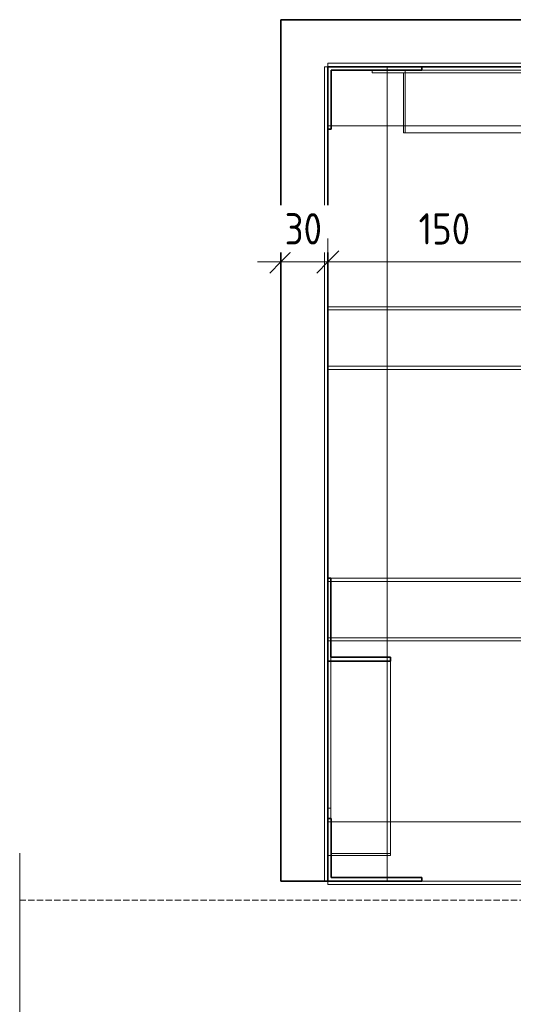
# Model space of a CAD drawing. Header units: millimetres. Extents: x -9410999 to -9405704, y -4413249 to 9079.
# Tile 4 of 21: x -9407616 to -9407301, y -4412740 to -4412112. Entities that reach past the tile are written whole.
import ezdxf

# ---------------------------------------------------------------- set-up
doc = ezdxf.new("R2010")
doc.units = ezdxf.units.MM
doc.linetypes.add('01 Штриховая _4 мм_', pattern=[5.5, 4, -1.5])
doc.layers.add('Линии', color=7, linetype='Continuous', lineweight=18, true_color=0x00a600)
for name, color, linetype, lineweight in [('Обобщенные модели', 7, 'Continuous', 18), ('Размеры', 7, 'Continuous', 9), ('Размеры-10', 7, 'Continuous', 9), ('Типовые аннотации', 7, 'Continuous', 18), ('Элементы узлов', 7, 'Continuous', 18)]:
    doc.layers.add(name, color=color, linetype=linetype, lineweight=lineweight)
doc.styles.add('GOST Common', font='GOST_Common.ttf', dxfattribs={"width": 0.9, "height": 20})
doc.dimstyles.new('ADSK_Основной_2_0', dxfattribs={"dimscale": 304.8, "dimtxt": 20.1143, "dimasz": 0.046391, "dimexe": 0.049213, "dimexo": 0.098425, "dimgap": 0.016404, "dimtad": 1, "dimdec": 0, "dimzin": 0, "dimdsep": 46, "dimtxsty": 'GOST Common', "dimblk1": 'OBLIQUE', "dimblk2": 'OBLIQUE', "dimsah": 1, "dimcen": 0.09, "dimdle": 0.049213, "dimazin": 0, "dimtfac": 1, "dimtdec": 4, "dimtix": 1, "dimtmove": 0, "dimatfit": 3, "dimfxl": 1, "dimtvp": 1, "dimtfill": 1, "dimtolj": 1, "dimtzin": 0, "dimarcsym": 2})

# ---------------------------------------------------------------- blocks, each defined once
blk = doc.blocks.new('Корзинка под кондиционер - Корзинка под кондиционер-21323725-Корзина_ план')
at = {"layer": 'Обобщенные модели', "lineweight": 35}
for p, q in [((8349505.3, -4412111.55), (8349505.29, -4412661.55)), ((8350505.3, -4412111.56), (8349505.3, -4412111.55)), ((8349535.29, -4412661.55), (8349535.3, -4412141.55)), ((8349535.3, -4412141.55), (8350475.3, -4412141.56)), ((8349505.29, -4412661.55), (8349535.29, -4412661.55))]:
    blk.add_line(p, q, dxfattribs=at)
at = {"layer": 'Обобщенные модели', "color": 254, "true_color": 0xcccccc}
for p, q in [((8349505.29, -4412661.55), (8349505.3, -4412111.55)), ((8349505.3, -4412111.55), (8350505.3, -4412111.56)), ((8349533.09, -4412661.55), (8349505.29, -4412661.55))]:
    blk.add_line(p, q, dxfattribs=at)
at = {"layer": 'Обобщенные модели', "color": 7, "true_color": 0xfefefe}
for p, q in [((8349535.3, -4412141.55), (8349535.3, -4412181.55)), ((8349573.1, -4412141.55), (8349535.3, -4412141.55)), ((8349595.3, -4412141.55), (8349573.1, -4412141.55)), ((8349535.3, -4412294.88), (8349535.3, -4412296.88)), ((8349535.3, -4412296.88), (8349535.3, -4412332.88)), ((8349535.3, -4412332.88), (8349535.3, -4412334.88)), ((8349535.3, -4412470.21), (8349535.29, -4412506.21)), ((8349535.3, -4412468.21), (8349535.3, -4412470.21)), ((8349535.29, -4412506.21), (8349535.29, -4412508.21)), ((8349535.29, -4412508.21), (8349535.29, -4412621.55)), ((8349535.29, -4412621.55), (8349535.29, -4412623.75)), ((8349535.29, -4412623.75), (8349535.29, -4412645.33)), ((8349535.29, -4412645.33), (8349535.29, -4412661.55))]:
    blk.add_line(p, q, dxfattribs=at)
at = {"layer": 'Обобщенные модели', "color": 7, "true_color": 0xfcfcfc}
for p, q in [((8349660.3, -4412141.55), (8349595.3, -4412141.55)), ((8349535.3, -4412181.55), (8349535.3, -4412294.88)), ((8349535.3, -4412334.88), (8349535.3, -4412468.15))]:
    blk.add_line(p, q, dxfattribs=at)
at = {"layer": 'Обобщенные модели', "color": 7, "true_color": 0xf4f4f4}
blk.add_line((8349535.29, -4412661.55), (8349533.09, -4412661.55), dxfattribs=at)
blk = doc.blocks.new('HILTI_s_Профиль_MFT-ST - Профиль MFT-ST 40x20х2_0-20934203-Корзина_ план')
at = {"layer": 'Обобщенные модели', "color": 7, "true_color": 0xf4f4f4}
blk.add_line((8349535.3, -4412334.88), (8349535.3, -4412294.88), dxfattribs=at)
at = {"layer": 'Обобщенные модели', "color": 7, "true_color": 0xfcfcfc}
for p, q in [((8349535.3, -4412294.88), (8349535.3, -4412296.88)), ((8349535.3, -4412296.88), (8349535.3, -4412332.88)), ((8349535.3, -4412332.88), (8349535.3, -4412296.88)), ((8349535.3, -4412332.88), (8349535.3, -4412334.88))]:
    blk.add_line(p, q, dxfattribs=at)
at = {"layer": 'Обобщенные модели', "color": 254, "true_color": 0xcccccc}
for p, q in [((8349535.3, -4412294.88), (8350471.3, -4412294.89)), ((8350471.3, -4412296.89), (8349535.3, -4412296.88)), ((8349535.3, -4412296.88), (8350471.3, -4412296.89)), ((8349535.3, -4412332.88), (8350471.3, -4412332.89)), ((8349535.3, -4412332.88), (8350471.3, -4412332.89)), ((8349535.3, -4412334.88), (8350471.3, -4412334.89))]:
    blk.add_line(p, q, dxfattribs=at)
at = {"layer": 'Обобщенные модели'}
for p, q in [((8349535.3, -4412294.88), (8350471.3, -4412294.89)), ((8350471.3, -4412334.89), (8349535.3, -4412334.88))]:
    blk.add_line(p, q, dxfattribs=at)
at = {"layer": 'Обобщенные модели', "color": 7, "true_color": 0xfefefe}
blk.add_line((8349535.3, -4412296.88), (8349535.3, -4412332.88), dxfattribs=at)
blk = doc.blocks.new('HILTI_s_Профиль_MFT-ST - Профиль MFT-ST 40x20х2_0-V33-Корзина_ план')
at = {"layer": 'Обобщенные модели', "color": 7, "true_color": 0xfcfcfc}
blk.add_line((8349535.29, -4412508.21), (8349535.3, -4412468.21), dxfattribs=at)
at = {"layer": 'Обобщенные модели', "color": 7, "true_color": 0xfefefe}
for p, q in [((8349535.3, -4412470.21), (8349535.29, -4412506.21)), ((8349535.3, -4412470.21), (8349535.29, -4412506.21)), ((8349535.29, -4412506.21), (8349535.3, -4412470.21)), ((8349535.3, -4412468.21), (8349535.3, -4412470.21)), ((8349535.29, -4412506.21), (8349535.29, -4412508.21))]:
    blk.add_line(p, q, dxfattribs=at)
at = {"layer": 'Обобщенные модели', "color": 7, "true_color": 0xf4f4f4}
for p, q in [((8349535.3, -4412468.21), (8349537.1, -4412468.21)), ((8349537.1, -4412470.21), (8349535.37, -4412470.21)), ((8349535.37, -4412470.21), (8349537.1, -4412470.21)), ((8349535.29, -4412506.21), (8349537.09, -4412506.21)), ((8349535.29, -4412506.21), (8349537.09, -4412506.21)), ((8349535.29, -4412508.21), (8349537.09, -4412508.21))]:
    blk.add_line(p, q, dxfattribs=at)
at = {"layer": 'Обобщенные модели', "color": 254, "true_color": 0xcccccc}
for p, q in [((8349535.3, -4412468.21), (8349537.1, -4412468.21)), ((8349537.1, -4412468.21), (8350475.3, -4412468.23)), ((8350475.3, -4412470.23), (8349537.1, -4412470.21)), ((8349537.1, -4412470.21), (8350475.3, -4412470.23)), ((8349537.09, -4412508.21), (8349535.29, -4412508.21)), ((8349537.09, -4412506.21), (8350475.29, -4412506.23)), ((8349537.09, -4412506.21), (8350475.29, -4412506.23)), ((8349537.09, -4412508.21), (8350475.29, -4412508.23))]:
    blk.add_line(p, q, dxfattribs=at)
at = {"layer": 'Обобщенные модели'}
for p, q in [((8349537.1, -4412468.21), (8350475.3, -4412468.23)), ((8350475.29, -4412508.23), (8349537.09, -4412508.21))]:
    blk.add_line(p, q, dxfattribs=at)
blk = doc.blocks.new('HILTI_s_Профиль_MFT-L - Профиль MFT-L 60x40x2_2 6m-20934204-Корзина_ план')
at = {"layer": 'Обобщенные модели', "color": 7, "true_color": 0xf4f4f4}
for p, q in [((8349535.3, -4412139.35), (8349535.3, -4412141.55)), ((8349535.3, -4412139.35), (8350475.3, -4412139.36)), ((8349595.3, -4412141.55), (8349535.3, -4412141.55)), ((8350415.3, -4412141.56), (8349595.3, -4412141.55)), ((8349573.1, -4412179.35), (8349537.5, -4412179.35)), ((8349838.85, -4412179.35), (8349583.61, -4412179.35))]:
    blk.add_line(p, q, dxfattribs=at)
at = {"layer": 'Обобщенные модели', "color": 254, "true_color": 0xcccccc}
for p, q in [((8349535.3, -4412141.55), (8349535.3, -4412139.35)), ((8350475.3, -4412139.36), (8349535.3, -4412139.35)), ((8350415.3, -4412141.56), (8349595.3, -4412141.55)), ((8349537.5, -4412179.35), (8349535.3, -4412179.35)), ((8349583.61, -4412179.35), (8349573.1, -4412179.35)), ((8349838.85, -4412179.35), (8349583.61, -4412179.35))]:
    blk.add_line(p, q, dxfattribs=at)
at = {"layer": 'Обобщенные модели', "color": 7, "true_color": 0xfefefe}
blk.add_line((8349535.3, -4412141.55), (8349535.3, -4412179.35), dxfattribs=at)
at = {"layer": 'Обобщенные модели', "color": 7, "true_color": 0xfcfcfc}
for p, q in [((8349535.3, -4412179.35), (8349535.3, -4412141.55)), ((8349595.3, -4412141.55), (8349535.3, -4412141.55)), ((8349537.5, -4412179.35), (8349535.3, -4412179.35))]:
    blk.add_line(p, q, dxfattribs=at)
at = {"layer": 'Обобщенные модели'}
blk.add_line((8349583.61, -4412179.35), (8349537.5, -4412179.35), dxfattribs=at)
blk = doc.blocks.new('HILTI_s_Профиль_MFT-L - Профиль MFT-L 60x40x2_2 6m-20934205-Корзина_ план')
at = {"layer": 'Обобщенные модели', "color": 7, "true_color": 0xfefefe}
for p, q in [((8349535.29, -4412645.33), (8349535.29, -4412623.75)), ((8349535.29, -4412623.75), (8349535.29, -4412661.55)), ((8349535.29, -4412623.75), (8349537.49, -4412623.75))]:
    blk.add_line(p, q, dxfattribs=at)
at = {"layer": 'Обобщенные модели', "color": 7, "true_color": 0xf4f4f4}
for p, q in [((8349535.29, -4412623.75), (8349537.49, -4412623.75)), ((8349573.09, -4412623.75), (8349575.29, -4412623.75)), ((8349535.29, -4412661.55), (8349595.29, -4412661.55))]:
    blk.add_line(p, q, dxfattribs=at)
at = {"layer": 'Обобщенные модели', "color": 7, "true_color": 0xfcfcfc}
for p, q in [((8349537.49, -4412623.75), (8349573.09, -4412623.75)), ((8349535.29, -4412661.55), (8349535.29, -4412645.33))]:
    blk.add_line(p, q, dxfattribs=at)
at = {"layer": 'Обобщенные модели', "color": 254, "true_color": 0xcccccc}
for p, q in [((8349537.49, -4412623.75), (8349575.29, -4412623.75)), ((8349575.29, -4412623.75), (8350171.74, -4412623.75)), ((8349535.29, -4412661.55), (8349535.29, -4412663.75)), ((8349535.29, -4412661.55), (8349595.29, -4412661.55)), ((8350437.49, -4412663.76), (8349535.29, -4412663.75)), ((8349595.29, -4412661.55), (8350171.74, -4412661.55))]:
    blk.add_line(p, q, dxfattribs=at)
at = {"layer": 'Обобщенные модели'}
for p, q in [((8349575.29, -4412623.75), (8350171.74, -4412623.75)), ((8349535.29, -4412663.75), (8349535.29, -4412661.55)), ((8349535.29, -4412663.75), (8350475.29, -4412663.76)), ((8349595.29, -4412661.55), (8350171.74, -4412661.55))]:
    blk.add_line(p, q, dxfattribs=at)
blk = doc.blocks.new('HILTI_s_Профиль_MFT-L - Профиль MFT-L 60x40x2_2 6m-20934208-Корзина_ план')
at = {"layer": 'Обобщенные модели', "lineweight": 35}
for p, q in [((8349535.3, -4412141.55), (8349535.3, -4412181.55)), ((8349595.3, -4412141.55), (8349535.3, -4412141.55)), ((8349537.5, -4412181.55), (8349537.5, -4412143.75)), ((8349537.5, -4412143.75), (8349595.3, -4412143.75)), ((8349595.3, -4412143.75), (8349595.3, -4412141.55)), ((8349535.3, -4412181.55), (8349537.5, -4412181.55))]:
    blk.add_line(p, q, dxfattribs=at)
at = {"layer": 'Обобщенные модели', "color": 7, "true_color": 0xfefefe}
for p, q in [((8349535.3, -4412141.55), (8349573.1, -4412141.55)), ((8349535.3, -4412179.35), (8349535.3, -4412141.55)), ((8349573.1, -4412143.75), (8349563.51, -4412143.75)), ((8349573.1, -4412141.55), (8349595.3, -4412141.55)), ((8349535.3, -4412181.55), (8349535.3, -4412179.35))]:
    blk.add_line(p, q, dxfattribs=at)
at = {"layer": 'Обобщенные модели', "color": 7, "true_color": 0xfcfcfc}
for p, q in [((8349563.51, -4412143.75), (8349537.5, -4412143.75)), ((8349537.5, -4412143.75), (8349537.5, -4412179.35)), ((8349595.3, -4412143.75), (8349573.1, -4412143.75))]:
    blk.add_line(p, q, dxfattribs=at)
at = {"layer": 'Обобщенные модели', "color": 7, "true_color": 0xf4f4f4}
for p, q in [((8349595.3, -4412141.55), (8349595.3, -4412143.75)), ((8349537.5, -4412181.55), (8349535.3, -4412181.55)), ((8349537.5, -4412179.35), (8349537.5, -4412181.55))]:
    blk.add_line(p, q, dxfattribs=at)
blk = doc.blocks.new('HILTI_s_Профиль_MFT-L - Профиль MFT-L 60x40x2_2 6m-V35-Корзина_ план')
at = {"layer": 'Обобщенные модели', "lineweight": 35}
for p, q in [((8349535.29, -4412621.55), (8349535.29, -4412661.55)), ((8349537.49, -4412621.55), (8349535.29, -4412621.55)), ((8349537.49, -4412659.35), (8349537.49, -4412621.55)), ((8349595.29, -4412659.35), (8349537.49, -4412659.35)), ((8349595.29, -4412661.55), (8349595.29, -4412659.35)), ((8349535.29, -4412661.55), (8349595.29, -4412661.55))]:
    blk.add_line(p, q, dxfattribs=at)
at = {"layer": 'Обобщенные модели', "color": 7, "true_color": 0xfefefe}
for p, q in [((8349535.29, -4412623.75), (8349535.29, -4412621.55)), ((8349535.29, -4412645.33), (8349535.29, -4412623.75)), ((8349537.49, -4412623.75), (8349537.49, -4412645.33)), ((8349535.29, -4412661.55), (8349535.29, -4412645.33)), ((8349573.09, -4412661.55), (8349535.29, -4412661.55))]:
    blk.add_line(p, q, dxfattribs=at)
at = {"layer": 'Обобщенные модели', "color": 7, "true_color": 0xfcfcfc}
for p, q in [((8349535.29, -4412621.55), (8349537.49, -4412621.55)), ((8349537.49, -4412621.55), (8349537.49, -4412623.75)), ((8349537.49, -4412645.33), (8349537.49, -4412659.35)), ((8349537.49, -4412659.35), (8349573.09, -4412659.35)), ((8349595.29, -4412661.55), (8349573.09, -4412661.55))]:
    blk.add_line(p, q, dxfattribs=at)
at = {"layer": 'Обобщенные модели', "color": 7, "true_color": 0xf4f4f4}
for p, q in [((8349573.09, -4412659.35), (8349595.29, -4412659.35)), ((8349595.29, -4412659.35), (8349595.29, -4412661.55))]:
    blk.add_line(p, q, dxfattribs=at)
blk = doc.blocks.new('HILTI_s_Профиль_MFT-L - Профиль MFT-L 60x40x2_2 6m-20934209-Корзина_ план')
at = {"layer": 'Обобщенные модели', "color": 254, "true_color": 0xcccccc}
for p, q in [((8349533.1, -4412141.55), (8349533.09, -4412661.55)), ((8349533.1, -4412141.55), (8349535.3, -4412141.55)), ((8349573.1, -4412141.55), (8349573.1, -4412145.55)), ((8349535.3, -4412181.55), (8349535.3, -4412468.15)), ((8349573.1, -4412179.35), (8349573.1, -4412294.88)), ((8349573.1, -4412294.88), (8349573.1, -4412296.88)), ((8349573.1, -4412332.88), (8349573.1, -4412334.88)), ((8349573.1, -4412334.88), (8349573.1, -4412468.21)), ((8349573.1, -4412468.21), (8349573.1, -4412470.21)), ((8349573.09, -4412506.21), (8349573.09, -4412508.21)), ((8349573.09, -4412508.21), (8349573.09, -4412518.7)), ((8349573.09, -4412518.7), (8349573.09, -4412645.33)), ((8349535.29, -4412612.94), (8349535.29, -4412621.55)), ((8349573.09, -4412659.35), (8349573.09, -4412661.55)), ((8349535.29, -4412661.55), (8349533.09, -4412661.55))]:
    blk.add_line(p, q, dxfattribs=at)
at = {"layer": 'Обобщенные модели', "color": 7, "true_color": 0xf4f4f4}
for p, q in [((8349533.09, -4412661.55), (8349533.1, -4412141.55)), ((8349535.3, -4412141.55), (8349533.1, -4412141.55)), ((8349535.3, -4412141.55), (8349535.3, -4412181.55)), ((8349573.1, -4412145.55), (8349573.1, -4412179.35)), ((8349535.3, -4412181.55), (8349535.3, -4412294.88)), ((8349573.1, -4412294.88), (8349573.1, -4412296.88)), ((8349573.1, -4412296.88), (8349573.1, -4412332.88)), ((8349573.1, -4412332.88), (8349573.1, -4412334.88)), ((8349535.3, -4412334.88), (8349535.3, -4412468.15)), ((8349535.3, -4412468.15), (8349535.29, -4412612.94)), ((8349573.1, -4412470.21), (8349573.09, -4412506.21)), ((8349573.1, -4412468.21), (8349573.1, -4412470.21)), ((8349573.09, -4412506.21), (8349573.09, -4412508.21)), ((8349573.09, -4412518.7), (8349573.09, -4412623.75)), ((8349535.29, -4412621.55), (8349535.29, -4412661.55)), ((8349573.09, -4412645.33), (8349573.09, -4412659.35)), ((8349533.09, -4412661.55), (8349535.29, -4412661.55)), ((8349573.09, -4412661.55), (8349535.29, -4412661.55))]:
    blk.add_line(p, q, dxfattribs=at)
at = {"layer": 'Обобщенные модели', "color": 7, "true_color": 0xfcfcfc}
for p, q in [((8349535.3, -4412141.55), (8349573.1, -4412141.55)), ((8349535.3, -4412141.55), (8349535.3, -4412181.55)), ((8349573.1, -4412141.55), (8349573.1, -4412145.55)), ((8349535.3, -4412294.88), (8349535.3, -4412296.88)), ((8349573.1, -4412296.88), (8349573.1, -4412332.88)), ((8349535.3, -4412332.88), (8349535.3, -4412334.88)), ((8349573.1, -4412470.21), (8349573.09, -4412506.21)), ((8349535.29, -4412508.21), (8349535.29, -4412621.55)), ((8349573.09, -4412623.75), (8349573.09, -4412645.33)), ((8349535.29, -4412645.33), (8349535.29, -4412661.55)), ((8349573.09, -4412659.35), (8349573.09, -4412661.55))]:
    blk.add_line(p, q, dxfattribs=at)
at = {"layer": 'Обобщенные модели', "color": 7, "true_color": 0xfefefe}
for p, q in [((8349573.1, -4412141.55), (8349535.3, -4412141.55)), ((8349535.3, -4412296.88), (8349535.3, -4412332.88)), ((8349535.3, -4412470.21), (8349535.29, -4412506.21)), ((8349535.3, -4412468.21), (8349535.3, -4412470.21)), ((8349535.29, -4412506.21), (8349535.29, -4412508.21)), ((8349535.29, -4412621.55), (8349535.29, -4412645.33)), ((8349535.29, -4412661.55), (8349573.09, -4412661.55))]:
    blk.add_line(p, q, dxfattribs=at)
at = {"layer": 'Обобщенные модели'}
for p, q in [((8349573.1, -4412145.55), (8349573.1, -4412294.88)), ((8349573.1, -4412334.88), (8349573.1, -4412468.21)), ((8349573.09, -4412508.21), (8349573.09, -4412518.7)), ((8349573.09, -4412645.33), (8349573.09, -4412659.35))]:
    blk.add_line(p, q, dxfattribs=at)
blk = doc.blocks.new('HILTI_s_Профиль_MFT-L - Профиль MFT-L 40x40x1_8 6m-V36-Корзина_ план')
at = {"layer": 'Обобщенные модели', "lineweight": 35}
for p, q in [((8349535.3, -4412468.15), (8349535.29, -4412521.09)), ((8349537.1, -4412468.15), (8349535.3, -4412468.15)), ((8349537.09, -4412518.7), (8349537.1, -4412468.15)), ((8349535.29, -4412521.09), (8349575.29, -4412521.09)), ((8349575.29, -4412518.7), (8349537.09, -4412518.7)), ((8349575.29, -4412521.09), (8349575.29, -4412518.7))]:
    blk.add_line(p, q, dxfattribs=at)
at = {"layer": 'Обобщенные модели', "color": 7, "true_color": 0xf4f4f4}
for p, q in [((8349535.3, -4412468.15), (8349535.29, -4412560.01)), ((8349537.09, -4412610.1), (8349537.09, -4412615.1)), ((8349535.29, -4412621.55), (8349535.29, -4412612.94)), ((8349535.29, -4412615.1), (8349537.09, -4412615.1)), ((8349537.09, -4412615.1), (8349537.09, -4412621.55)), ((8349537.09, -4412621.55), (8349537.09, -4412643.97)), ((8349537.09, -4412621.76), (8349537.09, -4412643.97)), ((8349537.09, -4412643.97), (8349537.49, -4412643.97))]:
    blk.add_line(p, q, dxfattribs=at)
at = {"layer": 'Обобщенные модели', "color": 254, "true_color": 0xcccccc}
for p, q in [((8349537.1, -4412468.15), (8349537.09, -4412610.1)), ((8349535.29, -4412612.94), (8349535.29, -4412521.09)), ((8349537.09, -4412518.7), (8349537.09, -4412621.55)), ((8349575.29, -4412518.7), (8349575.29, -4412643.97)), ((8349537.49, -4412645.33), (8349535.29, -4412645.33)), ((8349537.49, -4412643.97), (8349575.29, -4412643.97)), ((8349575.29, -4412643.97), (8349575.29, -4412645.33))]:
    blk.add_line(p, q, dxfattribs=at)
at = {"layer": 'Обобщенные модели'}
for p, q in [((8349575.29, -4412521.09), (8349575.29, -4412645.33)), ((8349575.29, -4412645.33), (8349537.49, -4412645.33))]:
    blk.add_line(p, q, dxfattribs=at)
at = {"layer": 'Обобщенные модели', "color": 7, "true_color": 0xfcfcfc}
for p, q in [((8349535.29, -4412560.01), (8349535.29, -4412610.1)), ((8349535.29, -4412645.33), (8349535.29, -4412621.55)), ((8349537.09, -4412621.55), (8349537.09, -4412621.76))]:
    blk.add_line(p, q, dxfattribs=at)
at = {"layer": 'Обобщенные модели', "color": 7, "true_color": 0xfefefe}
for p, q in [((8349535.29, -4412610.1), (8349535.29, -4412615.1)), ((8349535.29, -4412621.55), (8349535.29, -4412615.1)), ((8349535.29, -4412621.76), (8349535.29, -4412621.55)), ((8349535.29, -4412645.33), (8349535.29, -4412621.76))]:
    blk.add_line(p, q, dxfattribs=at)
blk = doc.blocks.new('HILTI_s_Профиль_MFT-L - Профиль MFT-L 40x40x1_8 6m-20934212-Корзина_ план')
at = {"layer": 'Обобщенные модели'}
for p, q in [((8349563.51, -4412145.55), (8349563.51, -4412143.75)), ((8349563.51, -4412145.55), (8349762.81, -4412145.55)), ((8349583.61, -4412183.75), (8349583.61, -4412145.55)), ((8349595.3, -4412143.75), (8349762.81, -4412143.75)), ((8349583.61, -4412183.75), (8349835.43, -4412183.75))]:
    blk.add_line(p, q, dxfattribs=at)
at = {"layer": 'Обобщенные модели', "color": 7, "true_color": 0xf4f4f4}
for p in [(8349563.51, -4412143.75), (8349595.3, -4412143.75)]:
    blk.add_line(p, (8349584.56, -4412143.75), dxfattribs=at)
at = {"layer": 'Обобщенные модели', "color": 254, "true_color": 0xcccccc}
for p, q in [((8349563.51, -4412143.75), (8349595.3, -4412143.75)), ((8349583.61, -4412145.55), (8349563.51, -4412145.55)), ((8349583.61, -4412145.55), (8349835.43, -4412145.55)), ((8349584.56, -4412143.75), (8349584.56, -4412183.75)), ((8349838.85, -4412143.75), (8349595.3, -4412143.75)), ((8349584.56, -4412183.75), (8349583.61, -4412183.75)), ((8349584.56, -4412183.75), (8349838.85, -4412183.75))]:
    blk.add_line(p, q, dxfattribs=at)
at = {"layer": 'Обобщенные модели', "lineweight": 35}
for p, q in [((8349838.85, -4412143.75), (8349762.81, -4412143.75)), ((8349762.81, -4412143.75), (8349762.81, -4412145.55)), ((8349762.81, -4412145.55), (8349835.43, -4412145.55)), ((8349835.43, -4412145.55), (8349835.43, -4412183.75)), ((8349838.85, -4412183.75), (8349838.85, -4412143.75)), ((8349835.43, -4412183.75), (8349838.85, -4412183.75))]:
    blk.add_line(p, q, dxfattribs=at)
blk = doc.blocks.new('HILTI_Линия_Разрыва - Тип 1-V38-Корзина_ план')
at = {"layer": 'Элементы узлов'}
for p, q in [((8349338.54, -4412936.42), (8349338.54, -4412673.75)), ((8349338.54, -4413221.62), (8349338.54, -4412958.69))]:
    blk.add_line(p, q, dxfattribs=at)
blk = doc.blocks.new('DIMBLOCK22-Корзина_ план')
at = {"layer": 'Размеры-10'}
for p, q in [((-9407449.14, -4412286.24), (-9407449.14, -4412251.24)), ((-9407419.14, -4412286.24), (-9407419.14, -4412251.24)), ((-9407464.14, -4412266.24), (-9407419.14, -4412266.24)), ((-9407449.14, -4412266.24), (-9407449.14, -4412286.24)), ((-9407419.14, -4412266.24), (-9407419.14, -4412286.24))]:
    blk.add_line(p, q, dxfattribs=at)
at = {"layer": 'Размеры-10', "lineweight": 18}
for p, q in [((-9407449.14, -4412266.24), (-9407442.07, -4412259.17)), ((-9407419.14, -4412266.24), (-9407412.07, -4412259.17)), ((-9407449.14, -4412266.24), (-9407456.21, -4412273.31)), ((-9407419.14, -4412266.24), (-9407426.21, -4412273.31))]:
    blk.add_line(p, q, dxfattribs=at)
at = {"layer": 'Размеры-10', "color": 0, "insert": (-9407446.75, -4412235.1), "char_height": 20, "width": 30.2737, "attachment_point": 1, "rotation": 359.99934, "line_spacing_factor": 1.022761, "style": 'GOST Common', "bg_fill": 3, "box_fill_scale": 1.25, "bg_fill_color": 256, "bg_fill_true_color": 13158600, "bg_fill_transparency": 0}
blk.add_mtext('30', dxfattribs=at)
blk = doc.blocks.new('_Oblique')
at = {"color": 0, "linetype": 'ByBlock', "lineweight": -2}
blk.add_line((-0.5, -0.5), (0.5, 0.5), dxfattribs=at)
blk = doc.blocks.new('DIMBLOCK23-Корзина_ план')
at = {"layer": 'Размеры-10'}
for p, q in [((-9407419.14, -4412286.24), (-9407419.14, -4412251.24)), ((-9407269.14, -4412286.24), (-9407269.14, -4412251.24)), ((-9407419.14, -4412266.24), (-9407269.14, -4412266.24)), ((-9407419.14, -4412266.24), (-9407419.14, -4412286.24)), ((-9407269.14, -4412266.24), (-9407269.14, -4412286.24))]:
    blk.add_line(p, q, dxfattribs=at)
at = {"layer": 'Размеры-10', "lineweight": 18}
for p, q in [((-9407419.14, -4412266.24), (-9407412.07, -4412259.17)), ((-9407269.14, -4412266.24), (-9407262.07, -4412259.17)), ((-9407419.14, -4412266.24), (-9407426.21, -4412273.31)), ((-9407269.14, -4412266.24), (-9407276.21, -4412273.31))]:
    blk.add_line(p, q, dxfattribs=at)
at = {"layer": 'Размеры-10', "color": 0, "insert": (-9407361.19, -4412235.1), "char_height": 20, "width": 40.9104, "attachment_point": 1, "rotation": 359.99934, "line_spacing_factor": 1.022761, "style": 'GOST Common', "bg_fill": 3, "box_fill_scale": 1.25, "bg_fill_color": 256, "bg_fill_true_color": 13158600, "bg_fill_transparency": 0}
blk.add_mtext('150', dxfattribs=at)

msp = doc.modelspace()

# ---------------------------------------------------------------- linework, layer by layer
at = {"layer": 'Линии', "color": 7, "linetype": '01 Штриховая _4 мм_'}
msp.add_line((-9407615.89, -4412673.75), (-9406315.89, -4412673.75), dxfattribs=at)
at = {"layer": 'Типовые аннотации', "lineweight": 9}
msp.add_line((-9407615.89, -4412673.75), (-9407615.89, -4412643.75), dxfattribs=at)

# ---------------------------------------------------------------- block references
at = {"layer": 'Обобщенные модели', "color": 7, "true_color": 0xfcfcfc}
for name in ['Корзинка под кондиционер - Корзинка под кондиционер-21323725-Корзина_ план', 'HILTI_s_Профиль_MFT-L - Профиль MFT-L 60x40x2_2 6m-V35-Корзина_ план']:
    msp.add_blockref(name, (-17756954.44, 0), dxfattribs=at)
at = {"layer": 'Обобщенные модели', "color": 7, "true_color": 0xf4f4f4}
for name in ['HILTI_s_Профиль_MFT-L - Профиль MFT-L 60x40x2_2 6m-20934204-Корзина_ план', 'HILTI_s_Профиль_MFT-L - Профиль MFT-L 60x40x2_2 6m-20934209-Корзина_ план']:
    msp.add_blockref(name, (-17756954.44, 0), dxfattribs=at)
at = {"layer": 'Обобщенные модели', "color": 7, "true_color": 0xfefefe}
msp.add_blockref('HILTI_s_Профиль_MFT-L - Профиль MFT-L 60x40x2_2 6m-20934208-Корзина_ план', (-17756954.44, 0), dxfattribs=at)
at = {"layer": 'Обобщенные модели'}
msp.add_blockref('HILTI_s_Профиль_MFT-L - Профиль MFT-L 40x40x1_8 6m-20934212-Корзина_ план', (-17756954.44, 0), dxfattribs=at)
at = {"layer": 'Обобщенные модели', "color": 254, "true_color": 0xcccccc}
for name in ['HILTI_s_Профиль_MFT-ST - Профиль MFT-ST 40x20х2_0-20934203-Корзина_ план', 'HILTI_s_Профиль_MFT-L - Профиль MFT-L 40x40x1_8 6m-V36-Корзина_ план', 'HILTI_s_Профиль_MFT-ST - Профиль MFT-ST 40x20х2_0-V33-Корзина_ план', 'HILTI_s_Профиль_MFT-L - Профиль MFT-L 60x40x2_2 6m-20934205-Корзина_ план']:
    msp.add_blockref(name, (-17756954.44, 0), dxfattribs=at)
at = {"layer": 'Элементы узлов'}
msp.add_blockref('HILTI_Линия_Разрыва - Тип 1-V38-Корзина_ план', (-17756954.44, 0), dxfattribs=at)

# ---------------------------------------------------------------- next in the draw order: dimensions: what is measured, and where the dimension line sits
at = {"layer": 'Размеры'}
dim = msp.add_linear_dim(base=(-9407419.14, -4412266.24), p1=(-9407449.14, -4412256.24), p2=(-9407419.14, -4412256.24), angle=359.99934, dimstyle='ADSK_Основной_2_0', override={"dimpost": '<>', "dimfxl": 30}, dxfattribs=at)
dim.commit()
dim.dimension.update_dxf_attribs({"geometry": 'DIMBLOCK22-Корзина_ план', "text_midpoint": (-9407434.14, -4412251.24)})

# ---------------------------------------------------------------- next in the draw order: dimensions: what is measured, and where the dimension line sits
dim = msp.add_linear_dim(base=(-9407269.14, -4412266.24), p1=(-9407419.14, -4412256.24), p2=(-9407269.14, -4412256.24), angle=359.99934, dimstyle='ADSK_Основной_2_0', override={"dimpost": '<>', "dimfxl": 150}, dxfattribs=at)
dim.commit()
dim.dimension.update_dxf_attribs({"geometry": 'DIMBLOCK23-Корзина_ план', "text_midpoint": (-9407344.14, -4412251.24)})

doc.saveas('drawing.dxf')
